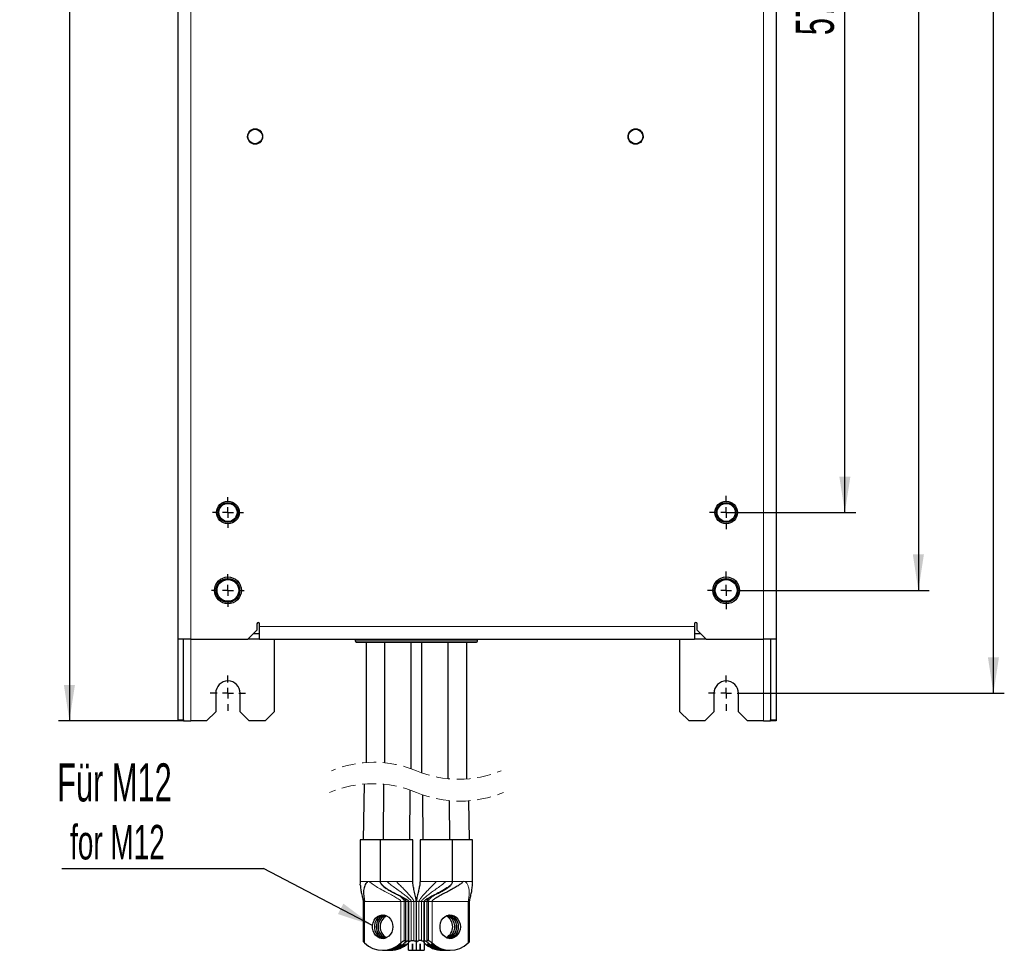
# Model space of a CAD drawing. Header units: millimetres. Extents: x 5 to 418, y 2 to 292.
# Tile 6 of 31: x 60 to 151, y 56 to 142. Entities that reach past the tile are written whole.
import ezdxf

# ---------------------------------------------------------------- set-up
doc = ezdxf.new("R2010")
doc.units = ezdxf.units.MM
doc.linetypes.add('HIDDEN', pattern=[1.905, 1.27, -0.635])
doc.layers.add('SLD-0', color=7, linetype='Continuous')
doc.styles.add('SLDTEXTSTYLE0', font='TXT', dxfattribs={"width": 0.605})
doc.dimstyles.new('SLDDIMSTYLE0', dxfattribs={"dimtxt": 3.5, "dimasz": 3.302, "dimexe": 0, "dimexo": 0.0625, "dimgap": 0.875, "dimtad": 1, "dimlfac": 6, "dimrnd": 1e-09, "dimzin": 12, "dimdsep": 46, "dimtxsty": 'SLDTEXTSTYLE0', "dimsah": 1, "dimcen": 0.09, "dimadec": 0, "dimazin": 3, "dimtfac": 1, "dimtofl": 0, "dimtmove": 0, "dimatfit": 3, "dimfxl": 1, "dimfrac": 2, "dimtolj": 1, "dimtzin": 12, "dimarcsym": 0})
doc.dimstyles.new('SLDDIMSTYLE2', dxfattribs={"dimtxt": 0.18, "dimasz": 3.302, "dimexe": 0, "dimexo": 0.0625, "dimgap": 0, "dimtad": 0, "dimtih": 1, "dimtoh": 1, "dimdec": 0, "dimrnd": 1e-09, "dimzin": 0, "dimdsep": 46, "dimtxsty": 'Standard', "dimsah": 1, "dimcen": 0.09, "dimadec": 0, "dimazin": 0, "dimtfac": 3.302, "dimtdec": 0, "dimtofl": 0, "dimtmove": 0, "dimatfit": 3, "dimfxl": 1, "dimfrac": 2, "dimtolj": 1, "dimtzin": 0, "dimarcsym": 0})

# ---------------------------------------------------------------- blocks, each defined once
blk = doc.blocks.new('_D')
at = {"layer": 'SLD-0', "color": 7}
for p, q in [((127.108, 238.304), (151.067, 238.304)), ((150.067, 79.971), (150.067, 238.304)), ((127.108, 79.971), (151.067, 79.971))]:
    blk.add_line(p, q, dxfattribs=at)
for points in [[(150.067, 238.304), (149.559, 235.002), (150.575, 235.002)], [(150.067, 79.971), (150.575, 83.273), (149.559, 83.273)]]:
    blk.add_solid(points, dxfattribs=at)
at = {"layer": 'SLD-0', "color": 7, "insert": (145.555, 155.127), "char_height": 3.5, "attachment_point": 1, "rotation": 90, "style": 'SLDTEXTSTYLE0'}
blk.add_mtext('950', dxfattribs=at)
blk = doc.blocks.new('_D_4')
at = {"layer": 'SLD-0', "color": 7}
for p, q in [((75.567, 241.429), (64.067, 241.429)), ((65.067, 241.429), (65.067, 77.429)), ((75.567, 77.429), (64.067, 77.429))]:
    blk.add_line(p, q, dxfattribs=at)
for points in [[(65.067, 241.429), (64.559, 238.127), (65.575, 238.127)], [(65.067, 77.429), (65.575, 80.731), (64.559, 80.731)]]:
    blk.add_solid(points, dxfattribs=at)
at = {"layer": 'SLD-0', "color": 7, "insert": (60.555, 155.419), "char_height": 3.5, "attachment_point": 1, "rotation": 90, "style": 'SLDTEXTSTYLE0'}
blk.add_mtext('984', dxfattribs=at)
blk = doc.blocks.new('_D_5')
at = {"layer": 'SLD-0', "color": 7}
for p, q in [((126.9, 192.429), (137.399, 192.429)), ((136.399, 96.596), (136.399, 192.429)), ((125.483, 96.596), (137.399, 96.596))]:
    blk.add_line(p, q, dxfattribs=at)
for points in [[(136.399, 192.429), (135.891, 189.127), (136.907, 189.127)], [(136.399, 96.596), (136.907, 99.898), (135.891, 99.898)]]:
    blk.add_solid(points, dxfattribs=at)
at = {"layer": 'SLD-0', "color": 7, "insert": (131.887, 140.502), "char_height": 3.5, "attachment_point": 1, "rotation": 90, "style": 'SLDTEXTSTYLE0'}
blk.add_mtext('575', dxfattribs=at)
blk = doc.blocks.new('_D_6')
at = {"layer": 'SLD-0', "color": 7}
for p, q in [((125.483, 226.929), (144.161, 226.929)), ((143.161, 226.929), (143.161, 89.429)), ((127.217, 89.429), (144.161, 89.429))]:
    blk.add_line(p, q, dxfattribs=at)
for points in [[(143.161, 226.929), (142.653, 223.627), (143.669, 223.627)], [(143.161, 89.429), (143.669, 92.731), (142.653, 92.731)]]:
    blk.add_solid(points, dxfattribs=at)
at = {"layer": 'SLD-0', "color": 7, "insert": (138.649, 154.169), "char_height": 3.5, "attachment_point": 1, "rotation": 90, "style": 'SLDTEXTSTYLE0'}
blk.add_mtext('825', dxfattribs=at)
blk = doc.blocks.new('SW_NOTE_0_3')
at = {"layer": 'SLD-0', "color": 0}
blk.add_line((-18.553, 0), (0, 0), dxfattribs=at)
at = {"layer": 'SLD-0', "color": 0, "attachment_point": 1, "style": 'SLDTEXTSTYLE0'}
for s, insert, char_height in [('Für M12', (-18.981, 9.682), 3.5), ('for M12', (-17.79, 4.017), 3.175)]:
    blk.add_mtext(s, dxfattribs=dict(at, insert=insert, char_height=char_height))
blk = doc.blocks.new('SW_CENTERMARKSYMBOL_2')
at = {"layer": 'SLD-0', "color": 0}
for p, q in [((0, 1), (0, 1.625)), ((-1, 0), (-1.625, 0)), ((0, 0), (-0.5, 0)), ((0, 0), (0, 0.5)), ((0, 0), (0, -0.5)), ((0, 0), (0.5, 0)), ((1, 0), (1.625, 0)), ((0, -1), (0, -1.625))]:
    blk.add_line(p, q, dxfattribs=at)
blk = doc.blocks.new('SW_CENTERMARKSYMBOL_3')
at = {"layer": 'SLD-0', "color": 0}
for p, q in [((0, 1), (0, 1.625)), ((-1, 0), (-1.625, 0)), ((0, 0), (-0.5, 0)), ((0, 0), (0, 0.5)), ((0, 0), (0, -0.5)), ((0, 0), (0.5, 0)), ((1, 0), (1.625, 0)), ((0, -1), (0, -1.625))]:
    blk.add_line(p, q, dxfattribs=at)
blk = doc.blocks.new('SW_CENTERMARKSYMBOL_8')
at = {"layer": 'SLD-0', "color": 0}
for p, q in [((0, 1), (0, 1.417)), ((-1, 0), (-1.417, 0)), ((0, 0), (-0.5, 0)), ((0, 0), (0, 0.5)), ((0, 0), (0, -0.5)), ((0, 0), (0.5, 0)), ((1, 0), (1.417, 0)), ((0, -1), (0, -1.417))]:
    blk.add_line(p, q, dxfattribs=at)
blk = doc.blocks.new('SW_CENTERMARKSYMBOL_9')
at = {"layer": 'SLD-0', "color": 0}
for p, q in [((0, 1), (0, 1.542)), ((-1, 0), (-1.542, 0)), ((0, 0), (-0.5, 0)), ((0, 0), (0, 0.5)), ((0, 0), (0, -0.5)), ((0, 0), (0.5, 0)), ((1, 0), (1.542, 0)), ((0, -1), (0, -1.542))]:
    blk.add_line(p, q, dxfattribs=at)
blk = doc.blocks.new('SW_CENTERMARKSYMBOL_10')
at = {"layer": 'SLD-0', "color": 0}
for p, q in [((0, 1), (0, 1.733)), ((-1, 0), (-1.733, 0)), ((0, 0), (-0.5, 0)), ((0, 0), (0, 0.5)), ((0, 0), (0, -0.5)), ((0, 0), (0.5, 0)), ((1, 0), (1.733, 0)), ((0, -1), (0, -1.733))]:
    blk.add_line(p, q, dxfattribs=at)
blk = doc.blocks.new('SW_CENTERMARKSYMBOL_11')
at = {"layer": 'SLD-0', "color": 0}
for p, q in [((0, 1), (0, 1.5)), ((-1, 0), (-1.5, 0)), ((0, 0), (-0.5, 0)), ((0, 0), (0, 0.5)), ((0, 0), (0, -0.5)), ((0, 0), (0.5, 0)), ((1, 0), (1.5, 0)), ((0, -1), (0, -1.5))]:
    blk.add_line(p, q, dxfattribs=at)

msp = doc.modelspace()

# ---------------------------------------------------------------- linework, layer by layer
at = {"color": 7, "linetype": 'Continuous', "lineweight": 25}
for p, q in [((75.0665, 84.9291), (75.0665, 231.5958)), ((130.0665, 231.5958), (130.0665, 84.9291)), ((82.3165, 86.3458), (82.3165, 85.7625)), ((82.5665, 86.0958), (82.5665, 86.3458)), ((82.5665, 84.9291), (82.5665, 86.0958)), ((122.5665, 86.3458), (122.5665, 86.0958)), ((122.5665, 86.0958), (122.5665, 84.9291)), ((122.8165, 85.7625), (122.8165, 86.3458)), ((81.4832, 84.9291), (82.3165, 85.7625)), ((82.5665, 85.4291), (81.9832, 85.4291)), ((123.1499, 85.4291), (122.5665, 85.4291)), ((122.8165, 85.7625), (123.6499, 84.9291)), ((76.2332, 84.9291), (75.0665, 84.9291)), ((75.0665, 77.534), (75.0665, 84.9291)), ((75.5665, 77.534), (75.5665, 84.9291)), ((76.2332, 84.9291), (81.4832, 84.9291)), ((82.5665, 84.9291), (81.4832, 84.9291)), ((82.5665, 84.9291), (122.5665, 84.9291)), ((83.8999, 84.9291), (83.8999, 78.2625)), ((91.3582, 84.9291), (91.3582, 84.7958)), ((91.4915, 84.6625), (96.9832, 84.6625)), ((92.3515, 84.6625), (92.3515, 73.595)), ((94.0515, 84.6625), (94.0515, 73.5747)), ((96.5182, 73.0215), (96.5182, 84.6625)), ((96.9832, 84.6625), (102.4749, 84.6625)), ((97.4515, 84.6625), (97.4515, 72.6593)), ((99.9182, 72.1061), (99.9182, 84.6625)), ((101.6182, 72.0858), (101.6182, 84.6625)), ((102.6082, 84.7958), (102.6082, 84.9291)), ((121.2332, 78.2625), (121.2332, 84.9291)), ((123.6499, 84.9291), (122.5665, 84.9291)), ((123.6499, 84.9291), (128.8999, 84.9291)), ((130.0665, 84.9291), (128.8999, 84.9291)), ((129.5665, 84.9291), (129.5665, 77.534)), ((130.0665, 84.9291), (130.0665, 77.534)), ((78.5249, 79.9708), (78.5249, 78.2625)), ((80.7749, 78.2625), (80.7749, 79.9708)), ((124.3582, 79.9708), (124.3582, 78.2625)), ((126.6082, 78.2625), (126.6082, 79.9708)), ((77.6915, 77.4291), (78.5249, 78.2625)), ((80.7749, 78.2625), (81.6082, 77.4291)), ((83.0665, 77.4291), (83.8999, 78.2625)), ((121.2332, 78.2625), (122.0665, 77.4291)), ((123.5249, 77.4291), (124.3582, 78.2625)), ((126.6082, 78.2625), (127.4415, 77.4291)), ((75.0665, 77.4291), (75.0665, 77.534)), ((75.5665, 77.4291), (75.0665, 77.4291)), ((75.5665, 77.534), (75.5665, 77.4291)), ((75.5665, 77.4291), (76.2332, 77.4291)), ((77.6915, 77.4291), (76.2332, 77.4291)), ((83.0665, 77.4291), (81.6082, 77.4291)), ((123.5249, 77.4291), (122.0665, 77.4291)), ((128.8999, 77.4291), (127.4415, 77.4291)), ((128.8999, 77.4291), (129.5665, 77.4291)), ((129.5665, 77.4291), (129.5665, 77.534)), ((130.0665, 77.4291), (129.5665, 77.4291)), ((130.0665, 77.534), (130.0665, 77.4291)), ((92.1696, 71.6087), (92.0849, 66.4877)), ((93.9593, 71.5946), (93.9183, 66.4877)), ((96.3848, 66.4877), (96.4212, 71.0558)), ((96.3848, 66.4877), (96.4214, 71.0557)), ((97.5525, 70.6226), (97.5849, 66.4877)), ((100.0515, 66.4877), (100.0221, 70.0848)), ((101.8848, 66.4877), (101.8228, 70.0741)), ((91.8182, 66.4877), (91.8182, 62.6543)), ((93.6515, 66.4877), (91.8182, 66.4877)), ((93.6515, 66.4877), (93.6515, 62.6543)), ((95.1515, 66.4877), (93.6515, 66.4877)), ((96.6515, 66.4877), (95.1515, 66.4877)), ((96.6515, 62.6543), (96.6515, 66.4877)), ((97.3182, 66.4877), (97.3182, 62.6543)), ((100.3182, 66.4877), (97.3182, 66.4877)), ((100.3182, 62.6543), (100.3182, 66.4877)), ((102.1515, 66.4877), (100.3182, 66.4877)), ((102.1515, 62.6543), (102.1515, 66.4877)), ((91.8186, 62.6543), (91.823, 62.4634)), ((102.1467, 62.4623), (102.1511, 62.6543)), ((91.8274, 62.3589), (91.822, 62.4037)), ((102.1426, 62.3603), (102.1478, 62.4037)), ((92.0876, 60.821), (92.0876, 57.1793)), ((96.0238, 57.1793), (96.0238, 60.821)), ((96.2682, 60.821), (96.2682, 56.9979)), ((96.9849, 56.9979), (96.9849, 60.821)), ((97.7015, 56.9979), (97.7015, 60.821)), ((97.9459, 60.821), (97.9459, 57.1778)), ((101.8822, 57.1778), (101.8822, 60.821)), ((95.8724, 57.2106), (95.9918, 57.2106)), ((96.2682, 57.2106), (96.2307, 57.2106)), ((96.5071, 57.2106), (96.746, 57.2106)), ((97.4627, 57.2106), (97.2238, 57.2106)), ((97.7015, 57.2106), (97.739, 57.2106)), ((98.0974, 57.2106), (97.9779, 57.2106)), ((93.8765, 56.321), (94.0553, 56.321)), ((94.0561, 56.321), (94.2349, 56.321)), ((94.2349, 56.321), (94.4136, 56.321)), ((94.4145, 56.321), (94.5932, 56.321)), ((95.6214, 56.9069), (95.6222, 56.9069)), ((95.9797, 56.9069), (95.9805, 56.9069)), ((96.2682, 56.321), (96.2682, 56.9979)), ((96.2682, 56.321), (96.6257, 56.321)), ((96.6257, 56.9069), (96.6274, 56.9069)), ((96.6257, 56.321), (96.6257, 56.9069)), ((96.6274, 56.9069), (96.6274, 56.321)), ((96.6274, 56.321), (96.9849, 56.321)), ((96.9849, 56.321), (96.9849, 56.9979)), ((96.9849, 56.321), (97.3424, 56.321)), ((97.3424, 56.9069), (97.344, 56.9069)), ((97.3424, 56.321), (97.3424, 56.9069)), ((97.344, 56.9069), (97.344, 56.321)), ((97.344, 56.321), (97.7015, 56.321)), ((97.7015, 56.9979), (97.7015, 56.321)), ((97.9892, 56.9069), (97.9901, 56.9069)), ((98.3476, 56.9069), (98.3484, 56.9069)), ((99.3765, 56.321), (99.5553, 56.321)), ((99.5561, 56.321), (99.7349, 56.321)), ((99.7349, 56.321), (99.9136, 56.321)), ((99.9145, 56.321), (100.0932, 56.321))]:
    msp.add_line(p, q, dxfattribs=at)
at = {"color": 7, "linetype": 'Continuous', "lineweight": 18}
for p, q in [((76.2332, 231.5958), (76.2332, 84.9291)), ((128.8999, 84.9291), (128.8999, 231.5958)), ((82.5665, 86.0958), (122.5665, 86.0958)), ((76.2332, 77.4291), (76.2332, 84.9291)), ((91.3582, 84.7958), (102.6082, 84.7958)), ((128.8999, 84.9291), (128.8999, 77.4291)), ((75.0665, 77.534), (75.5665, 77.534)), ((129.5665, 77.534), (130.0665, 77.534)), ((91.8193, 62.6543), (91.8264, 62.6543)), ((91.8251, 62.6543), (91.8193, 62.6543)), ((91.822, 62.4037), (91.8264, 62.6543)), ((91.8264, 62.6543), (92.4881, 62.6543)), ((92.4881, 62.6543), (92.6513, 62.6543)), ((92.6513, 62.6543), (93.6515, 62.6543)), ((93.6515, 62.6543), (93.6545, 62.6543)), ((93.6545, 62.6543), (94.2699, 62.6543)), ((94.2699, 62.6543), (94.3527, 62.6543)), ((94.3527, 62.6543), (95.1515, 62.6543)), ((95.1515, 62.6543), (96.6486, 62.6543)), ((96.6486, 62.6543), (96.6515, 62.6543)), ((97.3182, 62.6543), (97.3212, 62.6543)), ((97.3212, 62.6543), (98.8182, 62.6543)), ((98.8182, 62.6543), (99.6171, 62.6543)), ((99.6171, 62.6543), (99.6999, 62.6543)), ((99.6999, 62.6543), (100.3152, 62.6543)), ((100.3152, 62.6543), (100.3182, 62.6543)), ((100.3182, 62.6543), (101.3185, 62.6543)), ((101.3185, 62.6543), (101.4816, 62.6543)), ((101.4816, 62.6543), (102.1433, 62.6543)), ((102.1433, 62.6543), (102.1505, 62.6543)), ((102.1478, 62.4037), (102.1433, 62.6543)), ((102.1505, 62.6543), (102.1447, 62.6543)), ((97.322, 62.4037), (97.323, 62.4623)), ((92.207, 60.821), (92.0892, 60.821)), ((95.546, 60.821), (92.207, 60.821)), ((92.207, 56.9979), (92.207, 60.821)), ((95.8223, 60.821), (95.546, 60.821)), ((95.546, 60.821), (95.546, 56.9979)), ((95.8724, 60.821), (95.8223, 60.821)), ((95.9918, 60.821), (95.8724, 60.821)), ((95.8724, 57.2106), (95.8724, 60.821)), ((95.9918, 60.821), (95.9918, 57.2106)), ((96.2307, 60.821), (96.0238, 60.821)), ((96.2307, 57.2106), (96.2307, 60.821)), ((96.2682, 60.821), (96.2307, 60.821)), ((96.4294, 60.821), (96.2682, 60.821)), ((96.5071, 60.821), (96.4294, 60.821)), ((96.746, 60.821), (96.5071, 60.821)), ((96.5071, 57.2106), (96.5071, 60.821)), ((96.9849, 60.821), (96.746, 60.821)), ((96.746, 60.821), (96.746, 57.2106)), ((97.2238, 60.821), (96.9849, 60.821)), ((97.4627, 60.821), (97.2238, 60.821)), ((97.2238, 57.2106), (97.2238, 60.821)), ((97.5404, 60.821), (97.4627, 60.821)), ((97.4627, 60.821), (97.4627, 57.2106)), ((97.7015, 60.821), (97.5404, 60.821)), ((97.739, 60.821), (97.7015, 60.821)), ((97.9459, 60.821), (97.739, 60.821)), ((97.739, 60.821), (97.739, 57.2106)), ((97.9779, 60.821), (97.948, 60.821)), ((98.0974, 60.821), (97.9779, 60.821)), ((97.9779, 57.2106), (97.9779, 60.821)), ((98.1475, 60.821), (98.0974, 60.821)), ((98.0974, 60.821), (98.0974, 57.2106)), ((98.4237, 60.821), (98.1475, 60.821)), ((101.7627, 60.821), (98.4237, 60.821)), ((98.4237, 56.9979), (98.4237, 60.821)), ((101.7627, 60.821), (101.7627, 56.9979))]:
    msp.add_line(p, q, dxfattribs=at)
at = {"color": 7, "linetype": 'Continuous', "lineweight": 25, "flags": 128}
for points in [[(94.7894, 58.7375), (94.8147, 58.4876), (94.7894, 58.2378), (94.7149, 58.0014), (94.5952, 57.7913), (94.4368, 57.6187), (94.2481, 57.4929), (94.0395, 57.4208), (93.822, 57.4061), (93.6075, 57.4498), (93.4074, 57.5495), (93.2327, 57.6997), (93.0927, 57.8923), (92.9949, 58.1171), (92.9447, 58.3619), (92.9447, 58.6134), (92.9949, 58.8582), (93.0927, 59.0829), (93.2327, 59.2756), (93.4074, 59.4258), (93.6075, 59.5255), (93.822, 59.5692), (94.0395, 59.5545), (94.2481, 59.4824), (94.4368, 59.3566), (94.5952, 59.184), (94.7149, 58.9738), (94.7894, 58.7375)], [(93.9659, 59.5661), (93.7862, 59.5255), (93.5862, 59.4258), (93.4115, 59.2756), (93.2714, 59.0829), (93.1737, 58.8582), (93.1234, 58.6134), (93.1234, 58.3619), (93.1737, 58.1171), (93.2714, 57.8923), (93.4115, 57.6997), (93.5862, 57.5495), (93.7862, 57.4498), (93.9659, 57.4092)], [(93.9663, 59.566), (93.787, 59.5255), (93.587, 59.4258), (93.4123, 59.2756), (93.2723, 59.0829), (93.1745, 58.8582), (93.1243, 58.6134), (93.1243, 58.3619), (93.1745, 58.1171), (93.2723, 57.8923), (93.4123, 57.6997), (93.587, 57.5495), (93.787, 57.4498), (93.9663, 57.4093)], [(94.0557, 59.551), (93.9658, 59.5255), (93.7658, 59.4258), (93.591, 59.2756), (93.451, 59.0829), (93.3533, 58.8582), (93.303, 58.6134), (93.303, 58.3619), (93.3533, 58.1171), (93.451, 57.8923), (93.591, 57.6997), (93.7658, 57.5495), (93.9658, 57.4498), (94.0557, 57.4242)], [(101.0061, 58.7375), (101.0314, 58.4876), (101.0061, 58.2378), (100.9316, 58.0014), (100.8119, 57.7913), (100.6535, 57.6187), (100.4648, 57.4929), (100.2561, 57.4208), (100.0387, 57.4061), (99.8241, 57.4498), (99.6241, 57.5495), (99.4494, 57.6997), (99.3094, 57.8923), (99.2116, 58.1171), (99.1614, 58.3619), (99.1614, 58.6134), (99.2116, 58.8582), (99.3094, 59.0829), (99.4494, 59.2756), (99.6241, 59.4258), (99.8241, 59.5255), (100.0387, 59.5692), (100.2561, 59.5545), (100.4648, 59.4824), (100.6535, 59.3566), (100.8119, 59.184), (100.9316, 58.9738), (101.0061, 58.7375)], [(99.8243, 59.5255), (99.8244, 59.5255), (100.0244, 59.4258), (100.1991, 59.2756), (100.3391, 59.0829), (100.4369, 58.8582), (100.4871, 58.6134), (100.4871, 58.3619), (100.4369, 58.1171), (100.3391, 57.8923), (100.1991, 57.6997), (100.0244, 57.5495), (99.8244, 57.4498), (99.8243, 57.4498)], [(99.8247, 59.5257), (99.8252, 59.5255), (100.0252, 59.4258), (100.2, 59.2756), (100.34, 59.0829), (100.4377, 58.8582), (100.488, 58.6134), (100.488, 58.3619), (100.4377, 58.1171), (100.34, 57.8923), (100.2, 57.6997), (100.0252, 57.5495), (99.8252, 57.4498), (99.8247, 57.4496)], [(99.914, 59.551), (100.004, 59.5255), (100.204, 59.4258), (100.3787, 59.2756), (100.5187, 59.0829), (100.6165, 58.8582), (100.6667, 58.6134), (100.6667, 58.3619), (100.6165, 58.1171), (100.5187, 57.8923), (100.3787, 57.6997), (100.204, 57.5495), (100.004, 57.4498), (99.914, 57.4242)]]:
    msp.add_lwpolyline(points, dxfattribs=at)
at = {"color": 7, "linetype": 'Continuous', "lineweight": 25}
for centre, radius in [((82.1499, 131.1791), 0.6667), ((117.1499, 131.1791), 0.6667), ((79.6499, 96.5958), 1.0417), ((79.6499, 96.5958), 0.9167), ((79.6499, 96.5958), 0.8333), ((125.4832, 96.5958), 1.0417), ((125.4832, 96.5958), 0.9167), ((125.4832, 96.5958), 0.8333), ((79.6499, 89.4291), 1.2333), ((125.4832, 89.4291), 1.2333), ((79.6499, 89.4291), 1.1), ((79.6499, 89.4291), 1), ((125.4832, 89.4291), 1.1), ((125.4832, 89.4291), 1)]:
    msp.add_circle(centre, radius, dxfattribs=at)
for centre, radius, start, end in [((82.4415, 86.3458), 0.125, 0.001992, 179.998008), ((122.6915, 86.3458), 0.125, 0.001992, 179.998008), ((91.4915, 84.7958), 0.1333, 179.999944, 270.001123), ((102.4749, 84.7958), 0.1333, 269.998935, 359.9999), ((79.6499, 79.9708), 1.125, 0.000034, 179.999966), ((125.4832, 79.9708), 1.125, 0.000034, 179.999966), ((94.3484, 58.5395), 1.053, 106.138881, 182.824423), ((94.541, 58.5352), 1.0667, 111.789663, 182.555937), ((94.5419, 58.5352), 1.0667, 111.815095, 182.555494), ((94.7349, 58.5307), 1.0808, 117.560773, 182.283721), ((99.1857, 58.4876), 1.1419, 298.743919, 61.256081), ((99.6213, 58.5395), 1.053, 357.175563, 73.861154), ((99.8384, 58.5632), 1.0163, 355.733671, 80.65394), ((99.8393, 58.5633), 1.0162, 355.73044, 80.68246), ((94.3484, 58.4358), 1.053, 177.176762, 253.859933), ((94.541, 58.4401), 1.0667, 177.444335, 248.210564), ((94.5419, 58.4401), 1.0667, 177.444778, 248.185132), ((94.7349, 58.4446), 1.0808, 177.716545, 242.439454), ((99.6213, 58.4358), 1.053, 286.140031, 2.823252), ((99.8135, 58.4317), 1.0399, 280.525125, 3.08675), ((99.8144, 58.4316), 1.0398, 280.499345, 3.087756), ((93.8765, 58.7363), 2.4102, 226.157979, 313.842021), ((94.0351, 58.7606), 2.4397, 270.473054, 310.55432), ((94.0395, 58.7511), 2.4302, 270.391391, 310.635998), ((94.2099, 58.7796), 2.4587, 270.580937, 313.562741), ((94.2143, 58.7688), 2.4479, 270.48091, 313.662768), ((94.3935, 58.7606), 2.4397, 270.473063, 310.554325), ((94.3979, 58.7511), 2.4302, 270.391391, 310.635998), ((94.5727, 58.7688), 2.4479, 270.480889, 313.662789), ((99.4015, 58.7796), 2.4587, 226.437246, 269.419083), ((99.5754, 58.7606), 2.4397, 229.445677, 269.526942), ((99.5727, 58.7511), 2.4302, 229.364009, 269.60861), ((99.7554, 58.7688), 2.4479, 226.337205, 269.519117), ((99.7598, 58.7796), 2.4587, 226.437231, 269.419091), ((99.9338, 58.7606), 2.4397, 229.445659, 269.526953), ((99.9311, 58.7511), 2.4302, 229.364005, 269.608614), ((100.0932, 58.7363), 2.4102, 226.157976, 313.842024)]:
    msp.add_arc(centre, radius, start, end, dxfattribs=at)
at = {"color": 7, "linetype": 'HIDDEN', "lineweight": 18}
for centre, radius, start, end in [((93.0807, 63.4704), 10.1508, 67.380135, 112.619865), ((100.889, 82.2104), 10.1508, 247.380135, 292.619865), ((92.9827, 61.2384), 10.4021, 67.380135, 112.619865), ((100.9843, 80.4423), 10.4021, 247.380135, 292.619865)]:
    msp.add_arc(centre, radius, start, end, dxfattribs=at)
at = {"color": 7, "linetype": 'Continuous', "lineweight": 18}
for points, knots in [([(82.0383, 130.4678), (81.9469, 130.4931), (81.7641, 130.5437), (81.5531, 130.7453), (81.4318, 131.0052), (81.42, 131.2936), (81.5194, 131.5645), (81.7145, 131.7748), (81.9771, 131.9022), (82.1666, 131.8944), (82.2614, 131.8905)], [0, 0, 0, 0, 0.125, 0.25, 0.3749997, 0.4999994, 0.6250003, 0.7499996, 0.8750003, 1, 1, 1, 1]), ([(82.2614, 131.8905), (82.3528, 131.8652), (82.5357, 131.8146), (82.7467, 131.613), (82.868, 131.353), (82.8797, 131.0647), (82.7803, 130.7938), (82.5852, 130.5835), (82.3227, 130.4561), (82.1331, 130.4639), (82.0383, 130.4678)], [0, 0, 0, 0, 0.1249996, 0.2500002, 0.3749998, 0.4999998, 0.6249996, 0.7500002, 0.8750001, 1, 1, 1, 1]), ([(117.0383, 130.4678), (116.9469, 130.4931), (116.7641, 130.5437), (116.5531, 130.7453), (116.4318, 131.0052), (116.42, 131.2936), (116.5194, 131.5645), (116.7145, 131.7748), (116.9771, 131.9022), (117.1666, 131.8944), (117.2614, 131.8905)], [0, 0, 0, 0, 0.125, 0.2500004, 0.3749998, 0.4999996, 0.6250005, 0.75, 0.8749998, 1, 1, 1, 1]), ([(117.2614, 131.8905), (117.3528, 131.8652), (117.5357, 131.8146), (117.7467, 131.613), (117.868, 131.353), (117.8797, 131.0647), (117.7803, 130.7938), (117.5852, 130.5835), (117.3227, 130.4561), (117.1331, 130.4639), (117.0383, 130.4678)], [0, 0, 0, 0, 0.1249996, 0.2500002, 0.3749998, 0.4999998, 0.6249996, 0.7500002, 0.8750001, 1, 1, 1, 1]), ([(95.546, 60.821), (95.5452, 60.8279), (95.5434, 60.8431), (95.5314, 60.8657), (95.5024, 60.9051), (95.3923, 61.0041), (95.1512, 61.1549), (94.7784, 61.3621), (94.3111, 61.6083), (93.7963, 61.8818), (93.3198, 62.1569), (92.9311, 62.4048), (92.7384, 62.5766), (92.6513, 62.6543)], [0, 0, 0, 0, 0.0060172, 0.0132064, 0.0218643, 0.0485877, 0.1409227, 0.2687633, 0.4196823, 0.6002528, 0.7756887, 0.8985925, 1, 1, 1, 1]), ([(96.2682, 60.821), (96.2672, 60.8279), (96.2651, 60.8433), (96.2513, 60.8659), (96.2183, 60.9055), (96.0942, 61.0043), (95.8309, 61.1532), (95.4332, 61.3587), (94.956, 61.6019), (94.4595, 61.8696), (94.0506, 62.1428), (93.7483, 62.3882), (93.6824, 62.5753), (93.6545, 62.6543)], [0, 0, 0, 0, 0.0064037, 0.0142236, 0.0238293, 0.0540263, 0.1591037, 0.3023767, 0.4664536, 0.6531861, 0.8200863, 0.9240061, 1, 1, 1, 1]), ([(96.5071, 60.821), (96.5058, 60.8311), (96.5028, 60.8538), (96.4849, 60.8883), (96.4424, 60.9517), (96.3145, 61.0868), (96.0805, 61.2829), (95.7564, 61.5299), (95.3782, 61.8049), (94.9759, 62.0962), (94.5906, 62.3765), (94.3678, 62.5695), (94.2699, 62.6543)], [0, 0, 0, 0, 0.0104074, 0.023474, 0.039532, 0.0892028, 0.214075, 0.3542645, 0.5092228, 0.6961895, 0.8665036, 1, 1, 1, 1]), ([(95.1515, 62.6543), (95.225, 62.5735), (95.3871, 62.3952), (95.6557, 62.1228), (95.9449, 61.8282), (96.217, 61.5455), (96.4474, 61.2917), (96.6137, 61.0885), (96.706, 60.9476), (96.7411, 60.8645), (96.7445, 60.8343), (96.746, 60.821)], [0, 0, 0, 0, 0.1341218, 0.2956843, 0.4696321, 0.6408692, 0.7774141, 0.890312, 0.9628945, 0.9836075, 1, 1, 1, 1]), ([(96.6486, 62.6543), (96.6521, 62.5446), (96.6599, 62.3015), (96.7406, 61.9267), (96.8234, 61.5787), (96.8965, 61.2887), (96.9456, 61.0829), (96.973, 60.9436), (96.9834, 60.8634), (96.9844, 60.8342), (96.9849, 60.821)], [0, 0, 0, 0, 0.1759083, 0.3899884, 0.613343, 0.7509276, 0.8702352, 0.9531369, 0.9787516, 1, 1, 1, 1]), ([(96.9849, 60.821), (96.9855, 60.8365), (96.9869, 60.8711), (96.997, 60.9417), (97.0226, 61.0768), (97.0701, 61.2751), (97.1328, 61.526), (97.2012, 61.8035), (97.2649, 62.0973), (97.3175, 62.3864), (97.32, 62.5706), (97.3212, 62.6543)], [0, 0, 0, 0, 0.0249218, 0.05561, 0.1143948, 0.2456786, 0.3828864, 0.5296691, 0.7045746, 0.86584, 1, 1, 1, 1]), ([(97.2238, 60.821), (97.2258, 60.8366), (97.2305, 60.8727), (97.264, 60.9441), (97.3501, 61.0823), (97.5115, 61.2788), (97.7349, 61.5263), (97.9993, 61.802), (98.2863, 62.0947), (98.5696, 62.3813), (98.7407, 62.5692), (98.8182, 62.6543)], [0, 0, 0, 0, 0.0192819, 0.0443914, 0.0957758, 0.2193249, 0.3553768, 0.5053978, 0.6880521, 0.8586914, 1, 1, 1, 1]), ([(97.4627, 60.821), (97.464, 60.8311), (97.4669, 60.8538), (97.4848, 60.8883), (97.5273, 60.9517), (97.6552, 61.0868), (97.8892, 61.2829), (98.2133, 61.5299), (98.5916, 61.8049), (98.9939, 62.0962), (99.3791, 62.3765), (99.602, 62.5695), (99.6999, 62.6543)], [0, 0, 0, 0, 0.0104074, 0.023474, 0.0395321, 0.0892028, 0.2140749, 0.3542645, 0.5092227, 0.6961894, 0.8665037, 1, 1, 1, 1]), ([(101.7627, 60.821), (101.7628, 60.8278), (101.7631, 60.8421), (101.7646, 60.8644), (101.7682, 60.9015), (101.7804, 60.9907), (101.8063, 61.1434), (101.8361, 61.3564), (101.8534, 61.6093), (101.8394, 61.8946), (101.7727, 62.1781), (101.6546, 62.4401), (101.5407, 62.5811), (101.4816, 62.6543)], [0, 0, 0, 0, 0.0106086, 0.0222491, 0.0348917, 0.068497, 0.1624964, 0.2759899, 0.4032473, 0.556665, 0.7189215, 0.8540562, 1, 1, 1, 1]), ([(95.8724, 60.821), (95.8714, 60.831), (95.8691, 60.8533), (95.855, 60.8879), (95.8217, 60.9506), (95.7204, 61.0848), (95.6, 61.2135), (95.5036, 61.3034), (95.4865, 61.3193)], [0, 0, 0, 0, 0.0471182, 0.1046718, 0.1736076, 0.3809449, 0.8902245, 1, 1, 1, 1]), ([(95.7918, 61.1703), (95.8209, 61.1338), (95.8867, 61.0513), (95.9521, 60.9473), (95.987, 60.8645), (95.9903, 60.8343), (95.9918, 60.821)], [0, 0, 0, 0, 0.3435942, 0.777407, 0.9016231, 1, 1, 1, 1]), ([(96.0199, 60.821), (96.0205, 60.821), (96.0318, 60.821), (96.0112, 60.821), (95.9918, 60.821)], [0, 0, 0, 0, 0.0601433, 1, 1, 1, 1]), ([(96.2307, 60.821), (96.2307, 60.8364), (96.2307, 60.8581), (96.2308, 60.8797), (96.2308, 60.8858)], [0, 0, 0, 0, 0.7154662, 1, 1, 1, 1]), ([(97.739, 60.8859), (97.739, 60.8774), (97.7391, 60.8558), (97.739, 60.8342), (97.739, 60.821)], [0, 0, 0, 0, 0.3899271, 1, 1, 1, 1]), ([(97.9779, 60.821), (97.98, 60.8366), (97.9846, 60.8727), (98.018, 60.9439), (98.0777, 61.0434), (98.1375, 61.1182), (98.1713, 61.1603)], [0, 0, 0, 0, 0.1192133, 0.2743023, 0.5907806, 1, 1, 1, 1]), ([(98.0974, 60.821), (98.0984, 60.831), (98.1006, 60.8533), (98.1147, 60.8879), (98.1481, 60.9506), (98.2494, 61.0848), (98.3698, 61.2135), (98.4663, 61.3035), (98.4834, 61.3195)], [0, 0, 0, 0, 0.0471045, 0.1046418, 0.1735576, 0.3808347, 0.8899671, 1, 1, 1, 1]), ([(101.8795, 60.821), (101.8798, 60.821), (101.8872, 60.821), (101.8417, 60.821), (101.8202, 60.821), (101.7839, 60.821), (101.7627, 60.821)], [0, 0, 0, 0, 0.0087844, 0.1757675, 0.5170082, 1, 1, 1, 1])]:
    msp.add_open_spline(points, degree=3, knots=knots, dxfattribs=at)
at = {"color": 7, "linetype": 'Continuous', "lineweight": 25}
for points, knots in [([(92.4881, 62.6543), (92.4371, 62.5923), (92.3386, 62.4723), (92.2356, 62.2692), (92.1643, 62.0537), (92.1264, 61.8273), (92.1178, 61.5878), (92.1336, 61.3564), (92.1634, 61.1434), (92.1902, 60.9855), (92.2027, 60.8929), (92.2058, 60.8544), (92.2068, 60.8373), (92.207, 60.8263), (92.207, 60.821)], [0, 0, 0, 0, 0.1246781, 0.24102, 0.3518094, 0.4771119, 0.5968818, 0.724099, 0.8375568, 0.9315266, 0.9733598, 0.9828689, 0.9917518, 1, 1, 1, 1]), ([(93.6515, 62.6543), (93.6543, 62.6252), (93.6601, 62.5659), (93.7128, 62.4518), (93.857, 62.2706), (94.1173, 62.0685), (94.4507, 61.8588), (94.7917, 61.6707), (95.1498, 61.4869), (95.5506, 61.2877), (95.9037, 61.11), (96.1461, 60.9641), (96.2353, 60.8879), (96.2601, 60.8518), (96.2672, 60.8337), (96.2679, 60.8251), (96.2682, 60.821)], [0, 0, 0, 0, 0.02664171, 0.05427053, 0.11369756, 0.23731093, 0.35400249, 0.47507129, 0.59417367, 0.72318057, 0.88553381, 0.95645362, 0.98234446, 0.99210093, 0.99623422, 1, 1, 1, 1]), ([(96.9849, 60.821), (96.9786, 60.8822), (96.963, 61.0341), (96.8871, 61.3549), (96.792, 61.7717), (96.6868, 62.2302), (96.6625, 62.5224), (96.6515, 62.6543)], [0, 0, 0, 0, 0.0989079, 0.2453742, 0.5289866, 0.7874046, 1, 1, 1, 1]), ([(97.3182, 62.6543), (97.3103, 62.5448), (97.2928, 62.3022), (97.2128, 61.928), (97.1198, 61.5069), (97.0234, 61.1395), (96.9945, 60.901), (96.9849, 60.821)], [0, 0, 0, 0, 0.1763294, 0.3907903, 0.6139926, 0.8704002, 1, 1, 1, 1]), ([(100.3152, 62.6543), (100.2949, 62.5879), (100.248, 62.4344), (100.0446, 62.2451), (99.7678, 62.0337), (99.4057, 61.815), (98.9767, 61.5824), (98.5365, 61.3587), (98.1383, 61.1534), (97.8706, 61.0006), (97.7422, 60.899), (97.7118, 60.8553), (97.7034, 60.838), (97.7021, 60.8263), (97.7015, 60.821)], [0, 0, 0, 0, 0.0630326, 0.1457474, 0.247877, 0.3862142, 0.5337632, 0.697776, 0.8409931, 0.9460296, 0.982547, 0.9893183, 0.9950568, 1, 1, 1, 1]), ([(97.9798, 61.0553), (98.0456, 61.092), (98.1824, 61.1682), (98.5019, 61.3289), (98.8669, 61.5097), (99.2878, 61.7291), (99.6793, 61.9533), (100.0211, 62.1855), (100.2274, 62.4057), (100.3053, 62.5456), (100.314, 62.6189), (100.3182, 62.6543)], [0, 0, 0, 0, 0.0779612, 0.1620341, 0.3700254, 0.4996477, 0.6529841, 0.8373007, 0.9243023, 0.9633879, 1, 1, 1, 1]), ([(101.3185, 62.6543), (101.2466, 62.5888), (101.0889, 62.4453), (100.8035, 62.2545), (100.4562, 62.0423), (100.059, 61.8216), (99.6191, 61.5873), (99.1915, 61.3621), (98.8181, 61.155), (98.5728, 61.0005), (98.4589, 60.8982), (98.4326, 60.8551), (98.4253, 60.8378), (98.4242, 60.8263), (98.4237, 60.821)], [0, 0, 0, 0, 0.0845169, 0.1852622, 0.2977736, 0.4386584, 0.5803581, 0.7312754, 0.8591143, 0.9514483, 0.9838638, 0.9900289, 0.9953459, 1, 1, 1, 1]), ([(91.8254, 62.358), (91.8383, 62.2128), (91.862, 61.9452), (91.9259, 61.5951), (91.9811, 61.3486), (92.0187, 61.1913), (92.046, 61.0758), (92.0676, 60.9781), (92.0813, 60.8996), (92.0859, 60.8589), (92.0874, 60.8368), (92.0876, 60.8262), (92.0877, 60.821)], [0, 0, 0, 0, 0.27991092, 0.5157894, 0.68321466, 0.76521692, 0.82656192, 0.91134374, 0.95751045, 0.97956925, 0.99003915, 1, 1, 1, 1]), ([(101.8822, 60.821), (101.8823, 60.8262), (101.8824, 60.8368), (101.884, 60.8589), (101.8912, 60.9219), (101.9103, 61.0154), (101.9345, 61.121), (101.9566, 61.2147), (101.9901, 61.3567), (102.0432, 61.5949), (102.1085, 61.9442), (102.1316, 62.2114), (102.1442, 62.3563)], [0, 0, 0, 0, 0.00997775, 0.02045241, 0.04254756, 0.13199109, 0.20377834, 0.25096529, 0.31713827, 0.48451912, 0.72029802, 1, 1, 1, 1]), ([(96.0238, 60.821), (96.0219, 60.8349), (96.0122, 60.9047), (95.9392, 61.0151), (95.8694, 61.1034), (95.8341, 61.148)], [0, 0, 0, 0, 0.1101068, 0.5505276, 1, 1, 1, 1]), ([(98.1165, 61.1303), (98.1114, 61.1239), (98.0645, 61.0648), (98.0089, 60.9813), (97.9558, 60.8826), (97.9489, 60.8394), (97.9459, 60.821)], [0, 0, 0, 0, 0.0688019, 0.6344919, 0.8438225, 1, 1, 1, 1]), ([(92.0877, 57.1793), (92.0911, 57.1636), (92.1008, 57.119), (92.1467, 57.0587), (92.1872, 57.0179), (92.207, 56.9979)], [0, 0, 0, 0, 0.21666706, 0.61535272, 1, 1, 1, 1]), ([(95.546, 56.9979), (95.5753, 57.0238), (95.6376, 57.079), (95.7237, 57.1436), (95.7962, 57.1865), (95.8405, 57.207), (95.8645, 57.2097), (95.8724, 57.2106)], [0, 0, 0, 0, 0.2971477, 0.6339049, 0.8166118, 0.9400239, 1, 1, 1, 1]), ([(95.9918, 57.2106), (96.0011, 57.2092), (96.019, 57.2065), (96.0277, 57.1701), (96.007, 57.1202), (95.9658, 57.0584), (95.9246, 57.0178), (95.9044, 56.9979)], [0, 0, 0, 0, 0.0948079, 0.1822814, 0.3608847, 0.6861693, 1, 1, 1, 1]), ([(95.9044, 56.9979), (95.9336, 57.0238), (95.9959, 57.079), (96.0821, 57.1436), (96.1545, 57.1865), (96.1988, 57.207), (96.2229, 57.2097), (96.2307, 57.2106)], [0, 0, 0, 0, 0.2971489, 0.6339049, 0.8166118, 0.9400239, 1, 1, 1, 1]), ([(96.2682, 56.9979), (96.2723, 57.0242), (96.2815, 57.0841), (96.3385, 57.15), (96.404, 57.1907), (96.4593, 57.2082), (96.4935, 57.2099), (96.5071, 57.2106)], [0, 0, 0, 0, 0.2245363, 0.5112948, 0.7077638, 0.8833727, 1, 1, 1, 1]), ([(96.746, 57.2106), (96.7673, 57.2089), (96.8086, 57.2058), (96.8712, 57.1795), (96.9308, 57.1338), (96.9761, 57.0691), (96.9823, 57.0189), (96.9849, 56.9979)], [0, 0, 0, 0, 0.1820871, 0.3526315, 0.5712665, 0.8211272, 1, 1, 1, 1]), ([(96.9849, 56.9979), (96.9889, 57.0242), (96.9982, 57.0841), (97.0552, 57.15), (97.1207, 57.1907), (97.176, 57.2082), (97.2101, 57.2099), (97.2238, 57.2106)], [0, 0, 0, 0, 0.224536, 0.5112947, 0.7077654, 0.8833744, 1, 1, 1, 1]), ([(97.4627, 57.2106), (97.484, 57.2089), (97.5253, 57.2058), (97.5879, 57.1795), (97.6475, 57.1338), (97.6928, 57.0691), (97.699, 57.0189), (97.7015, 56.9979)], [0, 0, 0, 0, 0.1820881, 0.3526316, 0.5712661, 0.8211273, 1, 1, 1, 1]), ([(97.739, 57.2106), (97.7522, 57.2084), (97.7829, 57.2033), (97.8364, 57.1748), (97.9092, 57.128), (97.9888, 57.0662), (98.0421, 57.0187), (98.0654, 56.9979)], [0, 0, 0, 0, 0.1013478, 0.2350741, 0.4559801, 0.7625533, 1, 1, 1, 1]), ([(98.0654, 56.9979), (98.0408, 57.0226), (97.9948, 57.0686), (97.9546, 57.134), (97.9413, 57.1851), (97.958, 57.2093), (97.9718, 57.2102), (97.9779, 57.2106)], [0, 0, 0, 0, 0.3837555, 0.7173784, 0.8518626, 0.9347419, 1, 1, 1, 1]), ([(98.0974, 57.2106), (98.1106, 57.2084), (98.1412, 57.2033), (98.1947, 57.1748), (98.2676, 57.128), (98.3471, 57.0662), (98.4004, 57.0187), (98.4237, 56.9979)], [0, 0, 0, 0, 0.1013486, 0.2350749, 0.4559802, 0.7625539, 1, 1, 1, 1]), ([(101.7627, 56.9979), (101.7865, 57.0226), (101.8309, 57.0686), (101.8771, 57.1308), (101.8794, 57.1694), (101.8799, 57.1778)], [0, 0, 0, 0, 0.4743564, 0.8867452, 1, 1, 1, 1])]:
    msp.add_open_spline(points, degree=3, knots=knots, dxfattribs=at)

# ---------------------------------------------------------------- block references
at = {"layer": 'SLD-0', "color": 7}
for name, p in [('SW_CENTERMARKSYMBOL_8', (79.6499, 96.5958)), ('SW_CENTERMARKSYMBOL_9', (125.4832, 96.5958)), ('SW_CENTERMARKSYMBOL_11', (79.6499, 89.4291)), ('SW_CENTERMARKSYMBOL_10', (125.4832, 89.4291)), ('SW_CENTERMARKSYMBOL_2', (79.6499, 79.9708)), ('SW_CENTERMARKSYMBOL_3', (125.4832, 79.9708)), ('SW_NOTE_0_3', (82.9189, 63.8353))]:
    msp.add_blockref(name, p, dxfattribs=at)

# ---------------------------------------------------------------- dimensions: what is measured, and where the dimension line sits
for base, p1, p2, picture, middle in [((65.0665, 77.4291), (75.5665, 241.4291), (75.5665, 77.4291), '_D_4', (65.0665, 159.4291)), ((150.0665, 238.3041), (127.1082, 79.9708), (127.1082, 238.3041), '_D', (150.0665, 159.1375)), ((143.161, 89.4291), (125.4832, 226.9291), (127.2165, 89.4291), '_D_6', (143.161, 158.1791)), ((136.3986, 192.4291), (125.4832, 96.5958), (126.8999, 192.4291), '_D_5', (136.3986, 144.5125))]:
    dim = msp.add_linear_dim(base=base, p1=p1, p2=p2, angle=90, dimstyle='SLDDIMSTYLE0', dxfattribs=at)
    dim.commit()
    dim.dimension.update_dxf_attribs({"geometry": picture, "text_midpoint": middle, "dimtype": 160})

# ---------------------------------------------------------------- leaders
msp.add_leader([(92.9445, 58.6117), (82.9189, 63.8353)], dimstyle='SLDDIMSTYLE2', dxfattribs=at)

doc.saveas('drawing.dxf')
